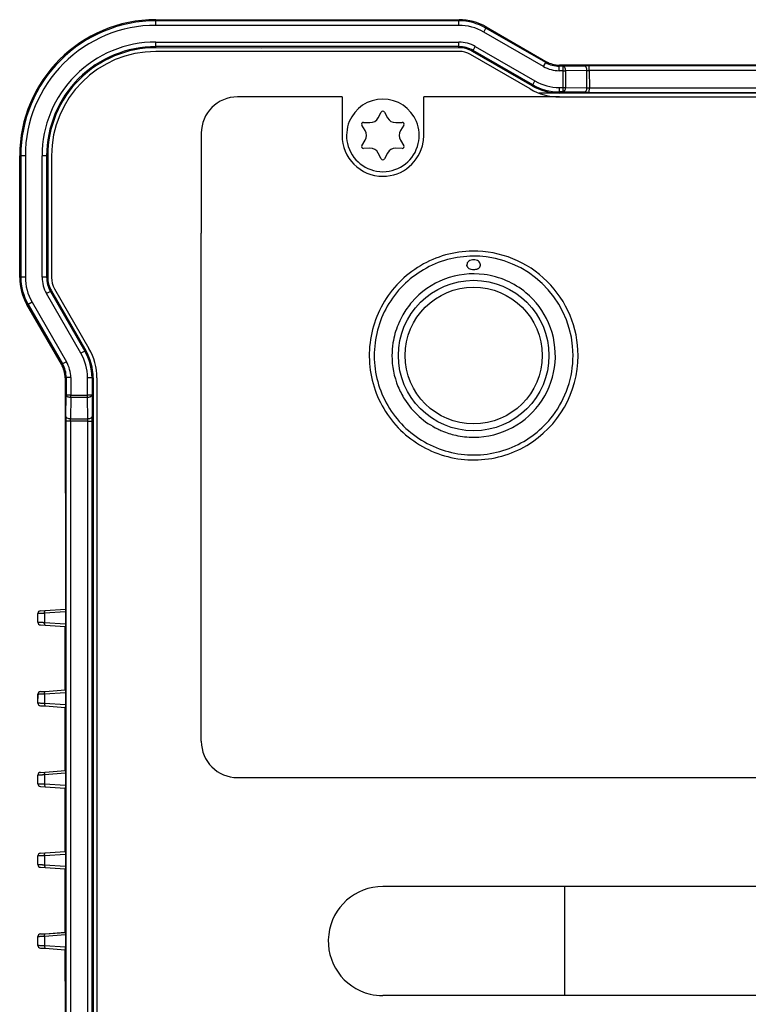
# Model space of a CAD drawing. Header units: millimetres. Extents: x -429 to -189, y 22 to 228.
# Tile 2 of 4: x -429 to -349, y 120 to 228. Entities that reach past the tile are written whole.
import ezdxf

# ---------------------------------------------------------------- set-up
doc = ezdxf.new("R2010")
doc.units = ezdxf.units.MM

# ---------------------------------------------------------------- blocks, each defined once
blk = doc.blocks.new('Zahnscheibe-DIN6797-J-19_0-A2__6', base_point=(-378.958578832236, 200.7167671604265))
at = {"color": 7, "linetype": 'Continuous'}
blk.add_spline([(-378.8280504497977, 200.8094944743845), (-378.9022617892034, 200.758215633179), (-378.958578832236, 200.7167671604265)], degree=3, dxfattribs=at)
blk = doc.blocks.new('Blechschraube_ISO14585-ST4_2x16_6__7', base_point=(-393.2453241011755, 211.4660377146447))
at = {"color": 7, "linetype": 'Continuous'}
for radius, start, end in [(3.999999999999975, 22.35060116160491, 157.6493988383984), (4.000000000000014, 193.0704017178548, 270), (4, 270, 346.929598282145)]:
    blk.add_arc((-389.348952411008, 215.4660377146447), radius, start, end, dxfattribs=at)
blk = doc.blocks.new('P1634P320_0_YCP-AHN18ZB000X__Default___13', base_point=(-388.348952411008, 182.2160377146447))
at = {"color": 7, "linetype": 'Continuous'}
for centre, radius, start, end in [((-379.348952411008, 191.2160377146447), 9.000000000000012, 50.20549120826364, 82.49999820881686), ((-379.348952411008, 191.2160377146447), 8.999999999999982, 23.55646430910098, 50.20549120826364), ((-379.5252669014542, 191.3720652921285), 8.764580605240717, 139.2217010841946, 150.3070313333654), ((-379.5282122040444, 191.3678981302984), 8.764087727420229, 150.2738274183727, 157.0561981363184), ((-379.5688199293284, 191.2206997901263), 8.782128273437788, 157.2973715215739, 170.8681246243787), ((-379.5282122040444, 191.3678981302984), 8.764087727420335, 157.0561981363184, 158.2876391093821), ((-379.348952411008, 191.2160377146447), 9.000000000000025, 171.06096736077, 180), ((-379.348952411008, 191.2160377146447), 9, 180, 202.1902811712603), ((-379.5017769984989, 191.045401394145), 8.779825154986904, 211.9293457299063, 244.3743989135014), ((-379.348952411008, 191.2160377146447), 8.999999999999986, 243.9669945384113, 247.1807557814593), ((-379.348952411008, 191.2160377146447), 8.99999999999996, 247.1807557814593, 257.3369837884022), ((-379.348952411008, 191.2160377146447), 8.99999999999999, 257.3369837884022, 270.0000000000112)]:
    blk.add_arc(centre, radius, start, end, dxfattribs=at)
blk = doc.blocks.new('P1634A293_0__14', base_point=(-390.298952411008, 180.2660377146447))
at = {"color": 1, "linetype": 'Continuous'}
blk.add_circle((-379.348952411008, 191.2160377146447), 8.289999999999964, dxfattribs=at)
at = {"color": 7, "linetype": 'Continuous'}
blk.add_circle((-379.348952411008, 191.2160377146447), 7.539999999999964, dxfattribs=at)
for centre, radius, start, end in [((-379.348952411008, 191.2160377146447), 10.95000000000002, 82.75220935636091, 112.7522093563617), ((-379.348952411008, 191.2160377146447), 10.9500000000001, 0, 82.75220935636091), ((-379.348952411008, 191.2160377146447), 10.95000000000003, 112.7522093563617, 142.7522093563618), ((-379.6246613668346, 201.2196781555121), 0.476088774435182, 185.0844993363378, 201.8742566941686), ((-379.6237609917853, 201.2164052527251), 0.4757168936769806, 201.4680398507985, 237.0003868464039), ((-379.058489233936, 201.2077820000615), 0.4601467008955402, 300.0525556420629, 356.0996804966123), ((-379.3489532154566, 191.2160374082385), 9.00000040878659, 82.4999933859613, 139.2026374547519), ((-379.348952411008, 191.2160377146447), 9.000000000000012, 50.20549120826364, 82.49999820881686), ((-379.348952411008, 191.2160377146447), 10.94999999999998, 142.7522093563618, 172.752209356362), ((-379.348952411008, 191.2160377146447), 8.999999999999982, 23.55646430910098, 50.20549120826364), ((-379.5252669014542, 191.3720652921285), 8.764580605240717, 139.2217010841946, 150.3070313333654), ((-379.5282122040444, 191.3678981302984), 8.764087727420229, 150.2738274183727, 157.0561981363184), ((-379.5688199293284, 191.2206997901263), 8.782128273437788, 157.2973715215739, 170.8681246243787), ((-379.5282122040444, 191.3678981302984), 8.764087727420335, 157.0561981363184, 158.2876391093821), ((-379.348952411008, 191.2160377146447), 9, 270.0000000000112, 23.55646430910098), ((-379.348952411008, 191.2160377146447), 10.95000000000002, 172.752209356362, 202.752209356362), ((-379.348952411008, 191.2160377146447), 9.000000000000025, 171.06096736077, 180), ((-379.348952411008, 191.2160377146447), 9, 180, 202.1902811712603), ((-379.348952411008, 191.2160377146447), 10.94999999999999, 322.7522093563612, 0), ((-379.348952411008, 191.2160377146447), 8.999999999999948, 202.1902811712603, 212.3367501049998), ((-379.348952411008, 191.2160377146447), 10.94999999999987, 202.752209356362, 232.7522093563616), ((-379.5017769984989, 191.045401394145), 8.779825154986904, 211.9293457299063, 244.3743989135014), ((-379.348952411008, 191.2160377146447), 10.95000000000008, 292.7522093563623, 322.7522093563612), ((-379.348952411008, 191.2160377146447), 10.94999999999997, 232.7522093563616, 262.7522093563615), ((-379.348952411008, 191.2160377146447), 8.999999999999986, 243.9669945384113, 247.1807557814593), ((-379.348952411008, 191.2160377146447), 8.99999999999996, 247.1807557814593, 257.3369837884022), ((-379.348952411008, 191.2160377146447), 8.99999999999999, 257.3369837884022, 270.0000000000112), ((-379.348952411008, 191.2160377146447), 10.95, 262.7522093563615, 292.7522093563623)]:
    blk.add_arc(centre, radius, start, end, dxfattribs=at)
for points in [[(-379.348952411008, 201.7567231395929), (-379.6359004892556, 201.7158067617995), (-379.8796072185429, 201.6011361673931), (-380.046192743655, 201.421646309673), (-380.0988767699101, 201.2263604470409)], [(-380.0988767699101, 201.2263604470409), (-380.0988767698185, 201.2202509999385), (-380.0988767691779, 201.177484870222)], [(-380.0664735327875, 201.0423013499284), (-380.0913765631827, 201.1074071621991), (-380.0988767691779, 201.177484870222)], [(-379.8828522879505, 200.8174337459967), (-379.9969956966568, 200.9159907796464), (-380.0664735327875, 201.0423013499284)], [(-379.348952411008, 200.6607076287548), (-379.6092497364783, 200.6922360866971), (-379.8371742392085, 200.7822735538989)], [(-378.5989823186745, 201.2259060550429), (-378.6558285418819, 201.4288475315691), (-378.818253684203, 201.6010573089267), (-379.0570954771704, 201.7148771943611), (-379.348952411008, 201.7567231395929)], [(-378.958578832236, 200.7167671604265), (-379.1458134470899, 200.6774231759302), (-379.348952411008, 200.6607076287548)], [(-378.8280504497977, 200.8094944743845), (-378.9022617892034, 200.758215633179), (-378.958578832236, 200.7167671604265)], [(-378.5994082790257, 201.1764824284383), (-378.5993550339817, 201.1826603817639), (-378.5989823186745, 201.2259060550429)]]:
    blk.add_spline(points, degree=3, dxfattribs=at)
blk = doc.blocks.new('DC-Geraetedose-YCP-BWA18ACX-04FS2-2-000X__15', base_point=(-390.298952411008, 180.2660377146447))
for name, p in [('P1634A293_0__14', (-390.298952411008, 180.2660377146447)), ('P1634P320_0_YCP-AHN18ZB000X__Default___13', (-388.348952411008, 182.2160377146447))]:
    blk.add_blockref(name, p)
blk = doc.blocks.new('Blechschraube_ISO14585-ST4_2x16_11__16', base_point=(-393.3488668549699, 211.4660377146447))
at = {"color": 7, "linetype": 'Continuous'}
for p, q in [((-389.8625363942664, 217.4061791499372), (-389.5250155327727, 218.0325115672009)), ((-389.1728909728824, 218.0325146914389), (-388.8353684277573, 217.4061791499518)), ((-391.2857613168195, 215.9914441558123), (-391.6594206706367, 216.5969120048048)), ((-391.4833610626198, 216.901862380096), (-390.772177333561, 216.8809977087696)), ((-387.9257274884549, 216.8809977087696), (-387.214547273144, 216.9018622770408)), ((-387.0384823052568, 216.5969149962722), (-387.4121435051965, 215.9914441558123)), ((-391.6594225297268, 214.3356104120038), (-391.2857613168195, 214.9410812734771)), ((-387.412143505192, 214.9410812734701), (-387.0384841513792, 214.3356134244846)), ((-390.772177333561, 214.0515277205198), (-391.4833575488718, 214.0306631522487)), ((-387.2145437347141, 214.0306630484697), (-387.9257274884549, 214.0515277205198)), ((-389.5250138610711, 212.900010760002), (-389.8625363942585, 213.5263462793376)), ((-388.8353684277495, 213.5263462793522), (-389.1728892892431, 212.9000138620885))]:
    blk.add_line(p, q, dxfattribs=at)
for centre, radius, start, end in [((-389.348952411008, 215.4662627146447), 3.999914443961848, 22.34762033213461, 157.6523796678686), ((-389.348952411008, 217.937633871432), 0.1999999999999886, 90, 151.6804585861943), ((-389.348952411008, 217.937633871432), 0.2000000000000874, 28.3205581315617, 90), ((-389.3489705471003, 215.466039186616), 3.999982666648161, 157.649319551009, 193.0704810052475), ((-390.7428520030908, 217.8805676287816), 0.9999999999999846, 268.319541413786, 331.6804585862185), ((-387.9550528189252, 217.8805676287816), 0.9999999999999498, 208.3195414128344, 271.6804585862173), ((-389.3489342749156, 215.4660391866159), 3.999982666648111, 346.9295189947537, 22.35068044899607), ((-391.4892226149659, 216.7019482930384), 0.1999999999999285, 88.32054846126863, 211.6804585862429), ((-392.1367515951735, 215.4662627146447), 0.9999999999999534, 328.319541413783, 31.68045858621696), ((-386.5611532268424, 215.4662627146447), 1.00000000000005, 148.3195414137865, 211.6804585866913), ((-387.20868220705, 216.7019482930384), 0.1999999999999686, 328.3205484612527, 91.68045858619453), ((-389.3488428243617, 215.4661756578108), 4.000137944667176, 193.0719713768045, 269.9984303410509), ((-391.4892226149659, 214.230577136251), 0.1999999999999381, 148.3205555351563, 271.6804585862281), ((-390.7428520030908, 213.0519578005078), 1.0000000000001, 28.31954141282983, 91.680458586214), ((-389.3490619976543, 215.4661756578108), 4.000137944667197, 270.00156965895, 346.9280286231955), ((-387.9550528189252, 213.0519578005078), 0.9999999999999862, 88.31954141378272, 151.6804585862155), ((-387.20868220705, 214.230577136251), 0.1999999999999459, 268.3205555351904, 31.68045858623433), ((-389.348952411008, 212.9948915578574), 0.2000000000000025, 208.3205509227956, 270), ((-389.348952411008, 212.9948915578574), 0.1999999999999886, 270, 331.6804585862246)]:
    blk.add_arc(centre, radius, start, end, dxfattribs=at)
blk = doc.blocks.new('Typenschild-PSU-Odin__18', base_point=(-389.348952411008, 210.9660377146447))
at = {"color": 7, "linetype": 'Continuous'}
for p, q in [((-369.8848507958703, 219.7160377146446), (-384.848952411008, 219.7160377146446)), ((-384.848952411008, 215.4660377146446), (-384.848952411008, 219.7160377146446)), ((-369.8848507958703, 219.7160377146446), (-369.348952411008, 219.7160377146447)), ((-369.348952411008, 219.7160377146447), (-249.348952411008, 219.7160377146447))]:
    blk.add_line(p, q, dxfattribs=at)
for radius, start, end in [(4.499999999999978, 350.3402611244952, 0), (4.499999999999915, 270, 350.3402611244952)]:
    blk.add_arc((-389.348952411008, 215.4660377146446), radius, start, end, dxfattribs=at)
blk = doc.blocks.new('Buegelgriff-GN-425-NI-12-160-GS__19', base_point=(-395.348952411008, 120.6961878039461))
at = {"color": 7, "linetype": 'Continuous'}
for p, q in [((-369.348952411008, 132.7160377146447), (-389.348952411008, 132.7160377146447)), ((-249.3489524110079, 132.7160377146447), (-369.348952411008, 132.7160377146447)), ((-369.348952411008, 120.7160377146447), (-389.348952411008, 120.7160377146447)), ((-249.3489524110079, 120.7160377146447), (-369.348952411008, 120.7160377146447))]:
    blk.add_line(p, q, dxfattribs=at)
at = {"color": 1, "linetype": 'Continuous'}
blk.add_line((-369.348952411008, 132.7160377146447), (-369.348952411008, 120.7160377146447), dxfattribs=at)
at = {"color": 7, "linetype": 'Continuous'}
for centre, radius, start, end in [((-389.350136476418, 126.7061128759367), 6.009924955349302, 89.98871168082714, 256.3931784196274), ((-389.4322738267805, 126.7253850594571), 6.009924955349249, 257.1975097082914, 270.7943723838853)]:
    blk.add_arc(centre, radius, start, end, dxfattribs=at)
blk = doc.blocks.new('Verbindungsteil_1__22', base_point=(-429.348952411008, 21.78397210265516))
at = {"color": 7, "linetype": 'Continuous'}
for p, q in [((-414.348952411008, 228.2160377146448), (-380.9564027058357, 228.2160377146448)), ((-377.9568596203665, 227.412312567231), (-371.3847447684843, 223.6179002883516)), ((-248.8129315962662, 223.2160377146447), (-369.8849732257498, 223.2160377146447)), ((-429.348952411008, 199.8234880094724), (-429.348952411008, 213.2160377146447)), ((-424.750814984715, 190.2518300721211), (-428.5452272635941, 196.8239449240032)), ((-424.348952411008, 188.7520585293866), (-424.319777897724, 163.2678913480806)), ((-427.348952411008, 161.83589944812), (-427.348952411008, 162.7961759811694)), ((-427.0696838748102, 163.0954161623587), (-426.5451841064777, 163.1157032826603)), ((-426.5451841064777, 163.1157032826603), (-424.319777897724, 163.2678913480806)), ((-427.0696838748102, 161.5366592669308), (-426.5451841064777, 161.5163721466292)), ((-426.5451841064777, 161.5163721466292), (-424.348952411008, 161.3485814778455)), ((-424.348952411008, 154.383493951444), (-424.348952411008, 161.3485814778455)), ((-427.0696838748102, 154.1954161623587), (-426.5451841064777, 154.2157032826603)), ((-426.5451841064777, 154.2157032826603), (-424.348952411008, 154.383493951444)), ((-427.3489524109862, 152.9359030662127), (-427.348952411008, 153.8961723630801)), ((-427.0696838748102, 152.6366592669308), (-426.5451841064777, 152.6163721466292)), ((-426.5451841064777, 152.6163721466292), (-424.348952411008, 152.4485814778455)), ((-424.348952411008, 145.483493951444), (-424.348952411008, 152.4485814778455)), ((-426.5451841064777, 145.3157032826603), (-424.348952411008, 145.483493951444)), ((-427.3489524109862, 144.0359030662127), (-427.348952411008, 144.9961723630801)), ((-427.0696838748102, 145.2954161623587), (-426.5451841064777, 145.3157032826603)), ((-427.0696838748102, 143.7366592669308), (-426.5451841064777, 143.7163721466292)), ((-426.5451841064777, 143.7163721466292), (-424.348952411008, 143.5485814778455)), ((-424.348952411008, 136.583493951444), (-424.348952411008, 143.5485814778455)), ((-427.3489524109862, 135.1359030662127), (-427.348952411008, 136.0961723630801)), ((-427.0696838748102, 136.3954161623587), (-426.5451841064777, 136.4157032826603)), ((-426.5451841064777, 136.4157032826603), (-424.348952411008, 136.583493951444)), ((-427.0696838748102, 134.8366592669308), (-426.5451841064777, 134.8163721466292)), ((-426.5451841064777, 134.8163721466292), (-424.348952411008, 134.6485814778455)), ((-424.348952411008, 127.683493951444), (-424.348952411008, 134.6485814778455)), ((-427.3489524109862, 126.2359030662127), (-427.348952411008, 127.1961723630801)), ((-427.0696838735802, 127.4954161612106), (-426.5451841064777, 127.5157032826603)), ((-426.5451841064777, 127.5157032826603), (-424.348952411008, 127.683493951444)), ((-427.0696838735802, 125.9366592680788), (-426.5451841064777, 125.9163721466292)), ((-426.5451841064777, 125.9163721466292), (-424.348952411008, 125.7485814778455)), ((-424.319777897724, 118.7678913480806), (-424.348952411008, 125.7485814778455))]:
    blk.add_line(p, q, dxfattribs=at)
at = {"color": 1, "linetype": 'Continuous'}
for p, q in [((-414.3489524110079, 228.0937760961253), (-414.348952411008, 228.2160377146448)), ((-414.3489524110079, 227.5937760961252), (-414.3489524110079, 228.0937760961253)), ((-380.9564027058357, 228.2160377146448), (-380.9891830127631, 228.0936999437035)), ((-377.989639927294, 227.2899747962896), (-377.9568596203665, 227.412312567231)), ((-371.3847447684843, 223.6179002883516), (-371.3712471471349, 223.5535220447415)), ((-369.8714756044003, 223.1630894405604), (-369.8849732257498, 223.2160377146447)), ((-366.6026525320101, 220.7137057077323), (-346.1669718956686, 220.6964943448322)), ((-429.2266907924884, 213.2160377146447), (-429.348952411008, 213.2160377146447)), ((-428.7266907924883, 213.2160377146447), (-429.2266907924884, 213.2160377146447)), ((-429.2266146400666, 199.8562683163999), (-429.348952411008, 199.8234880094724)), ((-428.5452272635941, 196.8239449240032), (-428.4228894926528, 196.8567252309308))]:
    blk.add_line(p, q, dxfattribs=at)
at = {"color": 7, "linetype": 'Continuous'}
for centre, radius, start, end in [((-414.348952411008, 213.2160377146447), 15.00000000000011, 90, 180), ((-380.9564027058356, 222.2169515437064), 5.999086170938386, 60.00000000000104, 90.0000000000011), ((-369.88497322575, 226.2155808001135), 2.999543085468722, 240.0000000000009, 270.0000000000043), ((-423.3498662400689, 199.8234880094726), 5.999086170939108, 180.0000000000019, 209.9999999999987), ((-427.3484954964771, 188.7520585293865), 2.999543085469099, 2.171589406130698e-12, 30.00000000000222), ((-427.0489846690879, 162.7961634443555), 0.299967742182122, 93.95682663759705, 179.997605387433), ((-427.0489846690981, 161.8359119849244), 0.2999677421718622, 180.0023946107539, 266.043173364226), ((-427.048984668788, 153.8961634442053), 0.2999677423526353, 93.9568266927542, 179.998296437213), ((-427.0489846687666, 152.9359119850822), 0.2999677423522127, 180.0017035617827, 266.0431733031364), ((-427.0489846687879, 144.9961634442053), 0.2999677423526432, 93.95682669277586, 179.998296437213), ((-427.0489846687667, 144.0359119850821), 0.299967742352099, 180.0017035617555, 266.0431733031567), ((-427.048984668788, 136.0961634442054), 0.2999677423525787, 93.95682669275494, 179.9982964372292), ((-427.0489846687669, 135.1359119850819), 0.2999677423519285, 180.0017035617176, 266.0431733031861), ((-427.0489846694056, 127.1961634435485), 0.2999677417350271, 93.9568263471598, 179.9982963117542), ((-427.0489846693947, 126.2359119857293), 0.2999677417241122, 180.0017036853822, 266.0431736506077)]:
    blk.add_arc(centre, radius, start, end, dxfattribs=at)
at = {"color": 1, "linetype": 'Continuous'}
blk.add_arc((-366.6026525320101, 223.7137057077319), 2.999999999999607, 264.9436127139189, 270, dxfattribs=at)
blk = doc.blocks.new('Verbindungsteil_2__23', base_point=(-429.348952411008, 21.78397210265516))
at = {"color": 7, "linetype": 'Continuous'}
for p, q in [((-414.348952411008, 228.2160377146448), (-380.9564027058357, 228.2160377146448)), ((-377.9568596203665, 227.412312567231), (-371.3847447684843, 223.6179002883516)), ((-402.7436987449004, 225.0928107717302), (-414.3489524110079, 225.1287623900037)), ((-380.9800329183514, 225.1287623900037), (-402.7436987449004, 225.0928107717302)), ((-372.9082361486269, 220.932609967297), (-379.4800329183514, 224.726838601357)), ((-248.8129315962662, 223.2160377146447), (-369.8849732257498, 223.2160377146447)), ((-369.9082361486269, 220.1287623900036), (-372.1641224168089, 220.1287623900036)), ((-248.7896686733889, 220.1287623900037), (-369.9082361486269, 220.1287623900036)), ((-429.348952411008, 199.8234880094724), (-429.348952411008, 213.2160377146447)), ((-426.2616770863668, 213.2160377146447), (-426.2616770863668, 199.8471182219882)), ((-425.8597532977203, 198.3471182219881), (-422.0655246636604, 191.7753214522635)), ((-424.750814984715, 190.2518300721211), (-428.5452272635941, 196.8239449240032)), ((-424.348952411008, 188.7520585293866), (-424.319777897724, 163.2678913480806)), ((-421.2616770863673, 188.7753214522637), (-421.2616770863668, 64.65675397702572)), ((-409.3603629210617, 169.7043987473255), (-409.3603629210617, 171.2046272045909)), ((-427.3445666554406, 161.8399924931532), (-427.348952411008, 162.7961759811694)), ((-427.0696838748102, 163.0954161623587), (-426.5451841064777, 163.1157032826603)), ((-426.5451841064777, 163.1157032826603), (-424.319777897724, 163.2678913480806)), ((-424.3173181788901, 162.9636469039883), (-424.3173181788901, 161.6684285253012)), ((-427.0696838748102, 161.5366592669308), (-426.5465780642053, 161.5165110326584)), ((-426.5465780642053, 161.5165110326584), (-424.348952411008, 161.3485814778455)), ((-424.348952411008, 154.383493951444), (-424.348952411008, 161.3485814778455)), ((-427.0696838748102, 154.1954161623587), (-426.5451841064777, 154.2157032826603)), ((-426.5451841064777, 154.2157032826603), (-424.348952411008, 154.383493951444)), ((-424.3173181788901, 154.0636469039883), (-424.3173181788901, 152.7684285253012)), ((-427.3489524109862, 152.9359030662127), (-427.3256851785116, 153.8904833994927)), ((-427.0696838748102, 152.6366592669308), (-426.5451841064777, 152.6163721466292)), ((-426.5451841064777, 152.6163721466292), (-424.348952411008, 152.4485814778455)), ((-424.348952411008, 145.483493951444), (-424.348952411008, 152.4485814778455)), ((-426.5465780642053, 145.3155643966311), (-424.348952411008, 145.483493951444)), ((-427.3489524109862, 144.0359030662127), (-427.348952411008, 144.9961723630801)), ((-427.0696838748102, 145.2954161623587), (-426.5465780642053, 145.3155643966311)), ((-424.3173181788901, 145.1984121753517), (-424.3173181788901, 143.8684285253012)), ((-427.0696838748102, 143.7366592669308), (-426.5451841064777, 143.7163721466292)), ((-426.5451841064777, 143.7163721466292), (-424.348952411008, 143.5485814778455)), ((-424.3225758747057, 136.5588778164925), (-424.348952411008, 143.5485814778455)), ((-427.3489524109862, 135.1359030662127), (-427.348952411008, 136.0961723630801)), ((-427.0696838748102, 136.3954161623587), (-426.5465780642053, 136.415564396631)), ((-426.5465780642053, 136.415564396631), (-424.3225758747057, 136.5588778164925)), ((-424.3173181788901, 136.2636469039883), (-424.3173181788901, 134.9684285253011)), ((-427.0696838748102, 134.8366592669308), (-426.5451841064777, 134.8163721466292)), ((-426.5451841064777, 134.8163721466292), (-424.348952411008, 134.6485814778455)), ((-424.3225758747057, 127.6588778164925), (-424.348952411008, 134.6485814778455)), ((-427.3445666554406, 126.2399924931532), (-427.348952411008, 127.1961723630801)), ((-427.0696838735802, 127.4954161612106), (-426.5451841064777, 127.5157032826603)), ((-426.5451841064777, 127.5157032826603), (-424.3225758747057, 127.6588778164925)), ((-424.3173181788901, 127.398412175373), (-424.3173181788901, 126.0684285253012)), ((-427.0696838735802, 125.9366592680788), (-426.5465780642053, 125.9165110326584)), ((-426.5465780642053, 125.9165110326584), (-424.348952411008, 125.7485814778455)), ((-424.319777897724, 118.7678913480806), (-424.348952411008, 125.7485814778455))]:
    blk.add_line(p, q, dxfattribs=at)
at = {"color": 1, "linetype": 'Continuous'}
for p, q in [((-414.3489524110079, 228.0937760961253), (-414.348952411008, 228.2160377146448)), ((-380.9891830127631, 228.0936999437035), (-414.3489524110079, 228.0937760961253)), ((-414.3489524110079, 227.5937760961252), (-414.3489524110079, 228.0937760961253)), ((-380.9564027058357, 228.2160377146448), (-380.9891830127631, 228.0936999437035)), ((-380.9891830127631, 227.5937760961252), (-380.9891830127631, 228.0936999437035)), ((-380.9891830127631, 227.5937760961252), (-414.3489524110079, 227.5937760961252)), ((-378.239601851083, 226.8570280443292), (-377.989639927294, 227.2899747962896)), ((-371.667486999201, 223.06261576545), (-378.239601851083, 226.8570280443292)), ((-377.989639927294, 227.2899747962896), (-377.9568596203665, 227.412312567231)), ((-371.4175250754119, 223.4955625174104), (-377.989639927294, 227.2899747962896)), ((-414.3489524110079, 225.2510240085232), (-414.3489524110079, 225.7510240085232)), ((-414.3489524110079, 225.7510240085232), (-380.9800329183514, 225.7510240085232)), ((-380.9800329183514, 225.2510240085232), (-380.9800329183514, 225.7510240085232)), ((-414.3489524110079, 225.1287623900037), (-414.3489524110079, 225.2510240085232)), ((-380.9800329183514, 225.2510240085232), (-414.3489524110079, 225.2510240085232)), ((-380.9800329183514, 225.1287623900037), (-380.9800329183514, 225.2510240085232)), ((-379.4189021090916, 224.8327202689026), (-379.4800329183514, 224.726838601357)), ((-379.4189021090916, 224.8327202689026), (-379.1689021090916, 225.2657329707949)), ((-372.8471053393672, 221.0384916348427), (-379.4189021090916, 224.8327202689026)), ((-379.1689021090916, 225.2657329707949), (-372.5971053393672, 221.4715043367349)), ((-371.667486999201, 223.06261576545), (-371.4175250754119, 223.4955625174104)), ((-371.4175250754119, 223.4955625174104), (-371.3712471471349, 223.5535220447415)), ((-371.3847447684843, 223.6179002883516), (-371.3712471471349, 223.5535220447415)), ((-369.8714756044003, 223.1630894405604), (-369.9177535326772, 223.0936999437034)), ((-369.4829270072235, 223.0937760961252), (-369.9177535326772, 223.0936999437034)), ((-369.9177535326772, 222.5937760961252), (-369.9177535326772, 223.0936999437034)), ((-369.4829270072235, 222.5937760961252), (-369.9177535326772, 222.5937760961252)), ((-369.8714756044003, 223.1630894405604), (-369.8849732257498, 223.2160377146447)), ((-369.4829270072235, 223.0937760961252), (-367.116901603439, 223.1175440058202)), ((-369.4829270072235, 222.5937760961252), (-369.4829270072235, 223.0937760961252)), ((-369.4829270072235, 222.5937760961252), (-369.2329270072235, 222.5937760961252)), ((-369.4829270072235, 220.7510240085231), (-369.4829270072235, 222.5937760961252)), ((-366.866901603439, 222.617620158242), (-369.2329270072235, 222.5937760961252)), ((-369.2329270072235, 222.5937760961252), (-369.2329270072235, 220.7510240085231)), ((-366.86706082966, 220.7253803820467), (-366.866901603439, 222.617620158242)), ((-252.0810032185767, 223.1199586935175), (-366.616901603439, 223.1199586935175)), ((-366.616901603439, 222.6199586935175), (-366.616901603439, 223.1199586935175)), ((-252.0810032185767, 222.6199586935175), (-366.616901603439, 222.6199586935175)), ((-366.616901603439, 222.6199586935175), (-366.6026525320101, 220.7137057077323)), ((-372.8471053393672, 221.0384916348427), (-372.5971053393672, 221.4715043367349)), ((-372.9082361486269, 220.932609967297), (-372.8471053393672, 221.0384916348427)), ((-369.9082361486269, 220.2510240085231), (-369.9082361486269, 220.7510240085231)), ((-369.9082361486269, 220.7510240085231), (-369.4829270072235, 220.7510240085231)), ((-369.4829270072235, 220.2511001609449), (-369.9082361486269, 220.2510240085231)), ((-369.9082361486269, 220.2510240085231), (-369.9082361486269, 220.1287623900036)), ((-369.4829270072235, 220.7510240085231), (-369.2329270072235, 220.7510240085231)), ((-369.4829270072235, 220.2511001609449), (-369.4829270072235, 220.7510240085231)), ((-367.116901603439, 220.2272560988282), (-369.4829270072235, 220.2511001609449)), ((-369.2329270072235, 220.7510240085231), (-366.86706082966, 220.7253803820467)), ((-366.6169016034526, 220.2249175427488), (-366.6026525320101, 220.7137057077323)), ((-366.6169016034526, 220.2249175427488), (-345.8134185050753, 220.196570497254)), ((-366.6026525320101, 220.7137057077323), (-346.1669718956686, 220.6964943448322)), ((-429.2266907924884, 213.2160377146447), (-429.348952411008, 213.2160377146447)), ((-429.2266907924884, 213.2160377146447), (-429.2266146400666, 199.8562683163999)), ((-428.7266907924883, 213.2160377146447), (-429.2266907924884, 213.2160377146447)), ((-428.7266907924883, 213.2160377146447), (-428.7266907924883, 199.8562683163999)), ((-426.8839387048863, 199.8471182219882), (-426.8839387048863, 213.2160377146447)), ((-426.3839387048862, 213.2160377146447), (-426.8839387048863, 213.2160377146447)), ((-426.3839387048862, 213.2160377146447), (-426.3839387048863, 199.8471182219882)), ((-426.2616770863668, 213.2160377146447), (-426.3839387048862, 213.2160377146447)), ((-429.2266146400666, 199.8562683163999), (-429.348952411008, 199.8234880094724)), ((-428.7266907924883, 199.8562683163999), (-429.2266146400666, 199.8562683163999)), ((-426.3839387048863, 199.8471182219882), (-426.8839387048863, 199.8471182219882)), ((-426.3839387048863, 199.8471182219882), (-426.2616770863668, 199.8471182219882)), ((-425.9656349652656, 198.2859874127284), (-426.3986476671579, 198.0359874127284)), ((-422.6044190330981, 191.464190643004), (-426.3986476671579, 198.0359874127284)), ((-425.8597532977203, 198.3471182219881), (-425.9656349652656, 198.2859874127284)), ((-425.9656349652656, 198.2859874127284), (-422.1714063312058, 191.714190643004)), ((-428.5452272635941, 196.8239449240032), (-428.4228894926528, 196.8567252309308)), ((-427.9899427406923, 197.1066871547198), (-428.4228894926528, 196.8567252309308)), ((-428.4228894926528, 196.8567252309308), (-424.6284772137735, 190.2846103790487)), ((-427.9899427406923, 197.1066871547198), (-424.1955304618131, 190.5345723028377)), ((-422.1714063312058, 191.714190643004), (-422.6044190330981, 191.464190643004)), ((-422.1714063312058, 191.714190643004), (-422.0655246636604, 191.7753214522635)), ((-424.750814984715, 190.2518300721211), (-424.6284772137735, 190.2846103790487)), ((-424.1955304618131, 190.5345723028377), (-424.6284772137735, 190.2846103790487)), ((-424.2266146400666, 188.7848388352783), (-424.348952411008, 188.7520585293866)), ((-424.2266146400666, 188.7848388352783), (-424.2266907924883, 186.8500123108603)), ((-423.7266907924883, 188.7848388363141), (-424.2266146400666, 188.7848388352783)), ((-423.7266907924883, 188.7848388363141), (-423.7266907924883, 186.8500123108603)), ((-421.3839387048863, 188.7753214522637), (-421.8839387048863, 188.7753214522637)), ((-421.8839387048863, 186.8500123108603), (-421.8839387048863, 188.7753214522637)), ((-421.2616770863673, 188.7753214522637), (-421.3839387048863, 188.7753214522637)), ((-421.3839387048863, 188.7753214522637), (-421.3839387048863, 186.8500123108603)), ((-424.2504587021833, 184.4839869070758), (-424.2266907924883, 186.8500123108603)), ((-423.7266907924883, 186.8500123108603), (-424.2266907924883, 186.8500123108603)), ((-423.7266907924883, 186.6000123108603), (-423.7505348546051, 184.2339869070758)), ((-423.7266907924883, 186.6000123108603), (-423.7266907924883, 186.8500123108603)), ((-423.7266907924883, 186.8500123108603), (-421.8839387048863, 186.8500123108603)), ((-421.8839387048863, 186.6000123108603), (-423.7266907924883, 186.6000123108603)), ((-421.8839387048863, 186.6000123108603), (-421.8839387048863, 186.8500123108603)), ((-421.3839387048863, 186.8500123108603), (-421.8839387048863, 186.8500123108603)), ((-421.8600946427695, 184.2339869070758), (-421.8839387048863, 186.6000123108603)), ((-421.3839387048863, 186.8500123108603), (-421.3601707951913, 184.4839869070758)), ((-424.2527972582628, 183.9839869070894), (-424.2528733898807, 69.44808852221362)), ((-423.7528733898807, 183.9839869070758), (-424.2527972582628, 183.9839869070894)), ((-421.8577561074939, 183.9839869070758), (-423.7528733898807, 183.9839869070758)), ((-423.7528733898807, 183.9839869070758), (-423.7528733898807, 69.44808852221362)), ((-423.7505348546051, 184.2339869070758), (-421.8600946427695, 184.2339869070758)), ((-421.8577561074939, 183.9839869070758), (-421.3578322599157, 183.9839869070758)), ((-421.8577561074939, 69.44808852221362), (-421.8577561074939, 183.9839869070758)), ((-421.3577561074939, 69.44808852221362), (-421.3578322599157, 183.9839869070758)), ((-424.3173181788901, 162.9636469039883), (-426.6035380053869, 162.8163242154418)), ((-426.6035380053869, 162.8163242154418), (-426.6035380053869, 161.8157512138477)), ((-426.6035380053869, 161.8157512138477), (-424.3173181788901, 161.6684285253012)), ((-424.3173181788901, 154.0636469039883), (-426.6035380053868, 153.9163242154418)), ((-426.6035380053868, 153.9163242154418), (-426.6035380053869, 152.9157512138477)), ((-426.6035380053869, 152.9157512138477), (-424.3173181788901, 152.7684285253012)), ((-424.3173181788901, 145.1984121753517), (-426.6035380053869, 145.0163242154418)), ((-426.6035380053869, 145.0163242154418), (-426.6035380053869, 144.0157512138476)), ((-426.6035380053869, 144.0157512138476), (-424.3173181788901, 143.8684285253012)), ((-424.3173181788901, 136.2636469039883), (-426.6035380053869, 136.1163242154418)), ((-426.6035380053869, 136.1163242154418), (-426.6035380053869, 135.1157512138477)), ((-426.6035380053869, 135.1157512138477), (-424.3173181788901, 134.9684285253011)), ((-424.3173181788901, 127.398412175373), (-426.6035380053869, 127.2163242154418)), ((-426.6035380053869, 127.2163242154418), (-426.6035380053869, 126.2157512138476)), ((-426.6035380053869, 126.2157512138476), (-424.3173181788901, 126.0684285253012))]:
    blk.add_line(p, q, dxfattribs=at)
at = {"color": 7, "linetype": 'Continuous'}
for centre, radius, start, end in [((-414.348952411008, 213.2160377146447), 15.00000000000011, 90, 180), ((-414.348952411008, 213.2160377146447), 14.87773838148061, 89.99999999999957, 180), ((-380.9564027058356, 222.2169515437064), 5.999086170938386, 60.00000000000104, 90.0000000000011), ((-414.348952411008, 213.2160377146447), 12.03498629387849, 89.99999999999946, 180), ((-414.348952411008, 213.2160377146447), 11.91272467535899, 89.99999999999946, 180), ((-380.9800329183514, 222.1287623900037), 3.122261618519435, 59.99999999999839, 90), ((-380.9800329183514, 222.1287623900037), 3, 60.00000000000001, 90), ((-369.88497322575, 226.2155808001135), 2.999543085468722, 240.0000000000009, 270.0000000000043), ((-369.9177580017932, 226.0932263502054), 5.964471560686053, 239.908531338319, 270.0914686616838), ((-369.9177580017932, 226.0932263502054), 5.84221010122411, 239.9066171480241, 270.0933828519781), ((-423.3498662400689, 199.8234880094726), 5.999086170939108, 180.0000000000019, 209.9999999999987), ((-423.2616770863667, 199.8471182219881), 3.122261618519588, 179.9999999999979, 210.0000000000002), ((-423.2616770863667, 199.8471182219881), 3.000000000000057, 179.9999999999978, 209.9999999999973), ((-427.2261410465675, 188.7848433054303), 5.842210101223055, 359.906617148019, 30.09338285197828), ((-427.2261410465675, 188.7848433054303), 5.96447156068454, 359.9085313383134, 30.09146866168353), ((-427.3484954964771, 188.7520585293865), 2.999543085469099, 2.171589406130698e-12, 30.00000000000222), ((-427.0489846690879, 162.7961634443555), 0.299967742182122, 93.95682663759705, 179.997605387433), ((-427.0555673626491, 161.8256687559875), 0.2893540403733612, 177.1625582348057, 267.2036410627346), ((-427.0469548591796, 153.9164071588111), 0.2799332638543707, 94.65722363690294, 185.3135995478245), ((-427.0489846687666, 152.9359119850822), 0.2999677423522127, 180.0017035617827, 266.0431733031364), ((-427.0489846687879, 144.9961634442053), 0.2999677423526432, 93.95682669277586, 179.998296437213), ((-427.0489846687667, 144.0359119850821), 0.299967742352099, 180.0017035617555, 266.0431733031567), ((-427.048984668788, 136.0961634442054), 0.2999677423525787, 93.95682669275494, 179.9982964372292), ((-427.0489846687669, 135.1359119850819), 0.2999677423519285, 180.0017035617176, 266.0431733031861), ((-427.0575373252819, 127.204145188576), 0.291524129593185, 92.38795833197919, 181.5671643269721), ((-427.0555673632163, 126.2256687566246), 0.2893540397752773, 177.1625583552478, 267.2036414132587)]:
    blk.add_arc(centre, radius, start, end, dxfattribs=at)
at = {"color": 1, "linetype": 'Continuous'}
for centre, radius, start, end in [((-380.9800329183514, 222.1287623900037), 5.964944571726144, 59.91210949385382, 90.08789050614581), ((-414.348952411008, 213.2160377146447), 14.3777383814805, 89.99999999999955, 180), ((-380.9800329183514, 222.1287623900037), 5.465021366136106, 59.90406953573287, 90.09593046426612), ((-414.348952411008, 213.2160377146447), 12.53498629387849, 89.99999999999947, 180), ((-380.9800329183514, 222.1287623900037), 3.622261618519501, 59.99999999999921, 90), ((-369.9177580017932, 226.0932263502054), 2.999526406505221, 239.9999146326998, 270.0000853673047), ((-369.9177580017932, 226.0932263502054), 3.499450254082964, 239.9999268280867, 270.0000731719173), ((-369.9177580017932, 226.0932263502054), 5.342210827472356, 239.8978770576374, 270.1021229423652), ((-366.6026525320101, 223.7137057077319), 2.999999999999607, 264.9436127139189, 270), ((-423.2616770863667, 199.8471182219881), 5.964944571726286, 179.9121094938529, 210.0878905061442), ((-423.2616770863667, 199.8471182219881), 5.465021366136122, 179.9040695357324, 210.095930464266), ((-423.2616770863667, 199.8471182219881), 3.622261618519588, 179.9999999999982, 209.9999999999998), ((-427.2261410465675, 188.7848433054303), 5.342210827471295, 359.8978770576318, 30.10212294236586), ((-427.2261410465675, 188.7848433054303), 2.999526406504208, 359.9999146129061, 30.00008536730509), ((-427.2261410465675, 188.7848433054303), 3.499450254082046, 359.9999268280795, 30.00007317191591)]:
    blk.add_arc(centre, radius, start, end, dxfattribs=at)
for points in [[(-369.2329270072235, 222.5937760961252), (-369.3075037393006, 222.9445787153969), (-369.4829270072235, 223.0937760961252)], [(-366.616901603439, 223.1199586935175), (-366.7474285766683, 223.1197427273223), (-366.8757230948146, 223.1192877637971), (-367.0071756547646, 223.1165006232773), (-367.116901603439, 223.1175440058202)], [(-366.866901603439, 222.617620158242), (-366.9414783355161, 222.9684132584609), (-367.116901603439, 223.1175440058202)], [(-366.866901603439, 222.617620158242), (-366.8477927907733, 222.617977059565), (-366.8286839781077, 222.6183339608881), (-366.7881176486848, 222.6189011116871), (-366.7463111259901, 222.619363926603), (-366.7249294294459, 222.6195377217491), (-366.7035477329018, 222.6197115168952), (-366.6439779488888, 222.61990945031), (-366.616901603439, 222.6199586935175)], [(-369.4829270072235, 220.2511001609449), (-369.3075037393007, 220.4002309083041), (-369.2329270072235, 220.7510240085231)], [(-367.116901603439, 220.2272560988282), (-366.9414982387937, 220.3761619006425), (-366.86706082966, 220.7253803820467)], [(-367.116901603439, 220.2272560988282), (-367.0071757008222, 220.2282994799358), (-366.8757230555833, 220.2255123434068), (-366.7624553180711, 220.2251034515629), (-366.6169016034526, 220.2249175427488)], [(-423.7266907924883, 186.6000123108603), (-424.0774934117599, 186.6745890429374), (-424.2266907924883, 186.8500123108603)], [(-421.3839387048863, 186.8500123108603), (-421.5331360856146, 186.6745890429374), (-421.8839387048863, 186.6000123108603)], [(-424.2504587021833, 184.4839869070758), (-424.2513649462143, 184.3806970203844), (-424.2522024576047, 184.2428083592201), (-424.252647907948, 184.1145138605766), (-424.2527972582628, 183.9839869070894)], [(-423.7505348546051, 184.2339869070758), (-424.1033484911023, 184.3079632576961), (-424.2504587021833, 184.4839869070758)], [(-421.3601707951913, 184.4839869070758), (-421.5072810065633, 184.307963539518), (-421.8600946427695, 184.2339869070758)], [(-421.3578322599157, 183.9839869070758), (-421.3579491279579, 184.0995113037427), (-421.3584270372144, 184.2428083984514), (-421.3592645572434, 184.3806975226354), (-421.3601707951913, 184.4839869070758)], [(-423.7528733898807, 183.9839869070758), (-423.7528489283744, 184.0056476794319), (-423.7528244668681, 184.0273084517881), (-423.752607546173, 184.070562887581), (-423.7522786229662, 184.1133964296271), (-423.7520559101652, 184.1344030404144), (-423.751833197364, 184.1554096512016), (-423.7509648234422, 184.2098331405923), (-423.7505348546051, 184.2339869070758)], [(-421.8577561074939, 183.9839869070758), (-421.8577805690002, 184.0056476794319), (-421.8578050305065, 184.0273084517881), (-421.8580219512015, 184.0705628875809), (-421.8583508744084, 184.1133964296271), (-421.8585735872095, 184.1344030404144), (-421.8587963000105, 184.1554096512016), (-421.8596646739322, 184.2098331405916), (-421.8600946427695, 184.2339869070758)], [(-426.6035380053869, 162.8163242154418), (-426.7486742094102, 162.8099284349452), (-426.8894313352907, 162.8040491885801), (-427.0138129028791, 162.7985814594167), (-427.1327297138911, 162.7950069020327), (-427.2196464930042, 162.7923550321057), (-427.2549846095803, 162.7913904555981), (-427.3372064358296, 162.795577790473), (-427.348952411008, 162.7961759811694)], [(-426.6035380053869, 162.8163242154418), (-426.6022374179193, 162.9643212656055), (-426.5815071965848, 163.071365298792), (-426.5451841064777, 163.1157032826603)], [(-427.3445666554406, 161.8399924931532), (-427.337771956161, 161.8401355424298), (-427.2902090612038, 161.841136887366), (-427.2372587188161, 161.8399463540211), (-427.132729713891, 161.8370685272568), (-427.0194897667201, 161.8330860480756), (-426.8894313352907, 161.8280262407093), (-426.7486742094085, 161.8221469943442), (-426.6035380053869, 161.8157512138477)], [(-426.5465780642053, 161.5165110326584), (-426.5819202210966, 161.5607512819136), (-426.6022890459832, 161.667759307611), (-426.6035380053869, 161.8157512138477)], [(-426.6035380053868, 153.9163242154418), (-426.6022374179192, 154.0643212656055), (-426.5815071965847, 154.171365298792), (-426.5451841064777, 154.2157032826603)], [(-426.6035380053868, 153.9163242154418), (-426.7486742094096, 153.9099284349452), (-426.8894313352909, 153.9040491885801), (-427.0194897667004, 153.8989893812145), (-427.1327297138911, 153.8950069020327), (-427.2196464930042, 153.8923550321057), (-427.2549846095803, 153.8913904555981), (-427.3168476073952, 153.8905967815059), (-427.3256851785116, 153.8904833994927)], [(-427.3489524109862, 152.9359030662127), (-427.3416094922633, 152.9365572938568), (-427.2902090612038, 152.941136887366), (-427.237258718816, 152.9399463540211), (-427.132729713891, 152.9370685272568), (-427.0138129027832, 152.9334939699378), (-426.8894313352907, 152.9280262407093), (-426.7486742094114, 152.9221469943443), (-426.6035380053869, 152.9157512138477)], [(-426.6035380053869, 152.9157512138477), (-426.6022374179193, 152.767754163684), (-426.5815071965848, 152.6607101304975), (-426.5451841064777, 152.6163721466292)], [(-426.6035380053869, 145.0163242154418), (-426.7486742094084, 145.0099284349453), (-426.8894313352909, 145.0040491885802), (-427.0138129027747, 144.9985814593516), (-427.1327297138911, 144.9950069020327), (-427.2196464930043, 144.9923550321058), (-427.2549846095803, 144.9913904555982), (-427.3372064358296, 144.9955746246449), (-427.348952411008, 144.9961723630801)], [(-426.6035380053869, 145.0163242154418), (-426.6022890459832, 145.1643161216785), (-426.5819202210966, 145.2713241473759), (-426.5465780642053, 145.3155643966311)], [(-427.3489524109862, 144.0359030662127), (-427.3416094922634, 144.0365572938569), (-427.2902090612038, 144.041136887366), (-427.237258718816, 144.0399463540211), (-427.1327297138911, 144.0370685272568), (-427.0138129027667, 144.033493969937), (-426.8894313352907, 144.0280262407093), (-426.7486742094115, 144.0221469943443), (-426.6035380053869, 144.0157512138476)], [(-426.6035380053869, 144.0157512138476), (-426.6022374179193, 143.8677541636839), (-426.5815071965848, 143.7607101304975), (-426.5451841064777, 143.7163721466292)], [(-426.6035380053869, 136.1163242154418), (-426.7486742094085, 136.1099284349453), (-426.8894313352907, 136.1040491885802), (-427.0138129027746, 136.0985814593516), (-427.132729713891, 136.0950069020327), (-427.2196464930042, 136.0923550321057), (-427.2549846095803, 136.0913904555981), (-427.3372064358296, 136.0955746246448), (-427.348952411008, 136.0961723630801)], [(-426.6035380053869, 136.1163242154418), (-426.6022890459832, 136.2643161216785), (-426.5819202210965, 136.3713241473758), (-426.5465780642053, 136.415564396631)], [(-427.3489524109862, 135.1359030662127), (-427.3416094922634, 135.1365572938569), (-427.2902090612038, 135.141136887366), (-427.237258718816, 135.139946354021), (-427.132729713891, 135.1370685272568), (-427.0138129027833, 135.1334939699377), (-426.8894313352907, 135.1280262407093), (-426.7486742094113, 135.1221469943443), (-426.6035380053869, 135.1157512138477)], [(-426.6035380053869, 135.1157512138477), (-426.6022374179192, 134.967754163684), (-426.5815071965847, 134.8607101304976), (-426.5451841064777, 134.8163721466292)], [(-426.6035380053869, 127.2163242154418), (-426.7486742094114, 127.2099284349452), (-426.8894313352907, 127.2040491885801), (-427.0194897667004, 127.1989893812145), (-427.132729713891, 127.1950069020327), (-427.2196464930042, 127.1923550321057), (-427.2549846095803, 127.1913904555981), (-427.3372064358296, 127.1955746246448), (-427.348952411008, 127.1961723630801)], [(-426.6035380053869, 127.2163242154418), (-426.6022374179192, 127.3643212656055), (-426.5815071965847, 127.4713652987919), (-426.5451841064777, 127.5157032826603)], [(-427.3445666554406, 126.2399924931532), (-427.337771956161, 126.2401355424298), (-427.2902090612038, 126.2411368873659), (-427.237258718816, 126.239946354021), (-427.132729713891, 126.2370685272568), (-427.0194897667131, 126.2330860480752), (-426.8894313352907, 126.2280262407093), (-426.7486742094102, 126.2221469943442), (-426.6035380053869, 126.2157512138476)], [(-426.6035380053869, 126.2157512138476), (-426.6022890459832, 126.0677593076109), (-426.5819202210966, 125.9607512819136), (-426.5465780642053, 125.9165110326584)]]:
    blk.add_spline(points, degree=3, dxfattribs=at)
at = {"color": 7, "linetype": 'Continuous'}
for points in [[(-424.319777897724, 163.2678913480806), (-424.3198119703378, 163.2214974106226), (-424.3188472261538, 163.1709657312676), (-424.3183936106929, 163.1393984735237), (-424.3179399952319, 163.1078312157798), (-424.3174803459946, 163.0357346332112), (-424.3173181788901, 162.9636469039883)], [(-424.3173181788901, 161.6684285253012), (-424.3173744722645, 161.6323853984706), (-424.317430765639, 161.5963422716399), (-424.317989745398, 161.5253646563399), (-424.3188472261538, 161.4611096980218), (-424.3194128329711, 161.4354990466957), (-424.3199784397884, 161.4098883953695), (-424.3344654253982, 161.3792349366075), (-424.348952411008, 161.3485814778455)], [(-424.348952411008, 154.383493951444), (-424.3349501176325, 154.3638004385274), (-424.320947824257, 154.3441069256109), (-424.3201529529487, 154.3218791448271), (-424.3193580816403, 154.2996513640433), (-424.3183839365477, 154.2407088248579), (-424.3176854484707, 154.1717918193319), (-424.3175018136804, 154.1177193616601), (-424.3173181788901, 154.0636469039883)], [(-424.3173181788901, 152.7684285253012), (-424.3173744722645, 152.7323853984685), (-424.317430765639, 152.6963422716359), (-424.3179897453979, 152.62536465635), (-424.3188472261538, 152.5611096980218), (-424.3194128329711, 152.5354990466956), (-424.3199784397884, 152.5098883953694), (-424.3344654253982, 152.4792349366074), (-424.348952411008, 152.4485814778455)], [(-424.348952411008, 145.483493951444), (-424.3349501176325, 145.4638004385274), (-424.320947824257, 145.4441069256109), (-424.3201529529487, 145.4218791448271), (-424.3193580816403, 145.3996513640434), (-424.3183839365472, 145.3407088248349), (-424.3176854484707, 145.2717918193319), (-424.3175018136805, 145.2351019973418), (-424.3173181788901, 145.1984121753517)], [(-424.3173181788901, 143.8684285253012), (-424.3173744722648, 143.8323853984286), (-424.3174307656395, 143.796342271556), (-424.3179897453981, 143.7253646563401), (-424.3188472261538, 143.6611096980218), (-424.3194128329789, 143.6354990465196), (-424.319978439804, 143.6098883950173), (-424.3344654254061, 143.5792349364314), (-424.348952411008, 143.5485814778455)], [(-424.3225758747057, 136.5588778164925), (-424.320966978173, 136.5292645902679), (-424.3193580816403, 136.4996513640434), (-424.3183839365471, 136.4407088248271), (-424.3176854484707, 136.3717918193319), (-424.3175018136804, 136.3177193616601), (-424.3173181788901, 136.2636469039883)], [(-424.3173181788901, 134.9684285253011), (-424.3173744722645, 134.9323853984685), (-424.317430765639, 134.8963422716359), (-424.3179897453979, 134.8253646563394), (-424.3188472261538, 134.7611096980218), (-424.3194128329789, 134.7354990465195), (-424.319978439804, 134.7098883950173), (-424.3344654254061, 134.6792349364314), (-424.348952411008, 134.6485814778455)], [(-424.3225758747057, 127.6588778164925), (-424.320966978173, 127.629264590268), (-424.3193580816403, 127.5996513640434), (-424.3183839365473, 127.5407088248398), (-424.3176854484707, 127.4717918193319), (-424.3175018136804, 127.4351019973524), (-424.3173181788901, 127.398412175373)], [(-424.348952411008, 125.7485814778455), (-424.3349501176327, 125.7682749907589), (-424.3209478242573, 125.7879685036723), (-424.3201529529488, 125.8101962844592), (-424.3193580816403, 125.8324240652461), (-424.3183839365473, 125.8913666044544), (-424.3176854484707, 125.9602836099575), (-424.3175018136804, 126.0143560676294), (-424.3173181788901, 126.0684285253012)]]:
    blk.add_spline(points, degree=3, dxfattribs=at)
blk = doc.blocks.new('Gehaeuseschale-oben-Einbaudummy__24', base_point=(-409.3603629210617, 148.7160377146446))
at = {"color": 7, "linetype": 'Continuous'}
for p, q in [((-409.348952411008, 188.4660377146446), (-409.348952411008, 204.7160377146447)), ((-409.3489524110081, 184.2160377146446), (-409.348952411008, 188.4660377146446)), ((-409.3489524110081, 179.9660377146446), (-409.3489524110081, 184.2160377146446)), ((-409.3489524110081, 175.7160377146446), (-409.3489524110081, 179.9660377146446)), ((-409.3489524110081, 171.4660377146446), (-409.3489524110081, 175.7160377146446)), ((-409.3603629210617, 171.2046272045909), (-409.3489524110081, 171.4660377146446)), ((-409.3603629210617, 169.7043987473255), (-409.3603629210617, 171.2046272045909)), ((-409.3489524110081, 167.2160377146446), (-409.3603629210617, 169.7043987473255)), ((-409.3489524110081, 162.9660377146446), (-409.3489524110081, 167.2160377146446)), ((-409.3489524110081, 158.7160377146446), (-409.3489524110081, 162.9660377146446)), ((-409.3489524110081, 154.4660377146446), (-409.3489524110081, 158.7160377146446)), ((-409.3489524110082, 150.2160377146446), (-409.3489524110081, 154.4660377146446)), ((-409.348952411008, 148.7160377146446), (-409.3489524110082, 150.2160377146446))]:
    blk.add_line(p, q, dxfattribs=at)
blk = doc.blocks.new('Frontschild-Odin-PSU__26', base_point=(-409.3603629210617, 144.7160377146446))
at = {"color": 7, "linetype": 'Continuous'}
for p, q in [((-393.848952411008, 219.7160377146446), (-405.348952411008, 219.7160377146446)), ((-393.848952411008, 219.7160377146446), (-393.848952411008, 215.4660377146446)), ((-369.8848507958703, 219.7160377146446), (-384.848952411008, 219.7160377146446)), ((-384.848952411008, 215.4660377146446), (-384.848952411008, 219.7160377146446)), ((-369.8848507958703, 219.7160377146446), (-369.348952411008, 219.7160377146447)), ((-369.348952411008, 219.7160377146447), (-249.348952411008, 219.7160377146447)), ((-409.348952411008, 215.7160377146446), (-409.348952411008, 204.7160377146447)), ((-409.348952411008, 188.4660377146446), (-409.348952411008, 204.7160377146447)), ((-409.3489524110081, 184.2160377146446), (-409.348952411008, 188.4660377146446)), ((-409.3489524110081, 179.9660377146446), (-409.3489524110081, 184.2160377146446)), ((-409.3489524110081, 175.7160377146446), (-409.3489524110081, 179.9660377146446)), ((-409.3489524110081, 171.4660377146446), (-409.3489524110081, 175.7160377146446)), ((-409.3603629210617, 171.2046272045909), (-409.3489524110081, 171.4660377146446)), ((-409.3603629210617, 169.7043987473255), (-409.3603629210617, 171.2046272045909)), ((-409.3489524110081, 167.2160377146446), (-409.3603629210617, 169.7043987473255)), ((-409.3489524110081, 162.9660377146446), (-409.3489524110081, 167.2160377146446)), ((-409.3489524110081, 158.7160377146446), (-409.3489524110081, 162.9660377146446)), ((-409.3489524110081, 154.4660377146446), (-409.3489524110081, 158.7160377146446)), ((-409.3489524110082, 150.2160377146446), (-409.3489524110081, 154.4660377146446)), ((-409.348952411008, 148.7160377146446), (-409.3489524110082, 150.2160377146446)), ((-405.348952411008, 144.7160377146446), (-213.348952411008, 144.7160377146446))]:
    blk.add_line(p, q, dxfattribs=at)
for centre, radius, start, end in [((-405.348952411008, 215.7160377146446), 4, 90, 180), ((-389.348952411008, 215.4660377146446), 4.5, 180, 270), ((-389.348952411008, 215.4660377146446), 4.499999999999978, 350.3402611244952, 0), ((-389.348952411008, 215.4660377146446), 4.499999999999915, 270, 350.3402611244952), ((-379.348952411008, 191.2160377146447), 11.50000000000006, 90.5890503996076, 120.5890503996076), ((-379.348952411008, 191.2160377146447), 11.5, 0, 90.5890503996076), ((-379.348952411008, 191.2160377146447), 11.49999999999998, 120.5890503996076, 150.5890503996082), ((-379.348952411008, 191.2160377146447), 11.50000000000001, 150.5890503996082, 180.5890503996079), ((-379.348952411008, 191.2160377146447), 11.49999999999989, 180.5890503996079, 210.5890503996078), ((-379.348952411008, 191.2160377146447), 11.50000000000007, 300.5890503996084, 0), ((-379.348952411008, 191.2160377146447), 11.50000000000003, 210.5890503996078, 240.5890503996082), ((-379.348952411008, 191.2160377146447), 11.49999999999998, 240.5890503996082, 270.5890503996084), ((-379.348952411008, 191.2160377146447), 11.49999999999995, 270.5890503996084, 300.5890503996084), ((-405.348952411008, 148.7160377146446), 4, 180, 270)]:
    blk.add_arc(centre, radius, start, end, dxfattribs=at)
blk = doc.blocks.new('Rueckplatte-PSU__39', base_point=(-425.848952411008, 28.71603771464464))
at = {"color": 7, "linetype": 'Continuous'}
for p, q in [((-380.9566475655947, 224.7160377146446), (-414.348952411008, 224.7160377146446)), ((-373.1348507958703, 220.5868725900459), (-379.7066475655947, 224.3811012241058)), ((-369.8848507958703, 219.7160377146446), (-369.348952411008, 219.7160377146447)), ((-369.348952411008, 219.7160377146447), (-249.348952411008, 219.7160377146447)), ((-425.848952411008, 213.2160377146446), (-425.848952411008, 199.8237328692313)), ((-425.514015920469, 198.5737328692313), (-421.7197872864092, 192.001936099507)), ((-420.848952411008, 188.7519360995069), (-420.848952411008, 64.68013932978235))]:
    blk.add_line(p, q, dxfattribs=at)
for centre, radius, start, end in [((-414.348952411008, 213.2160377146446), 11.5, 90, 180), ((-380.9566475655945, 222.2160377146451), 2.49999999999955, 60.00000000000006, 90.00000000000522), ((-369.8848507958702, 226.216037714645), 6.50000000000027, 240.0000000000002, 269.999999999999), ((-423.3489524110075, 199.8237328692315), 2.500000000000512, 180.0000000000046, 209.9999999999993), ((-427.3489524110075, 188.7519360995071), 6.499999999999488, 359.9999999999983, 30.00000000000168)]:
    blk.add_arc(centre, radius, start, end, dxfattribs=at)
blk = doc.blocks.new('Frontplatte-PSU__40', base_point=(-425.848952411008, 28.71603771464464))
at = {"color": 7, "linetype": 'Continuous'}
for p, q in [((-380.9566475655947, 224.7160377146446), (-414.348952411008, 224.7160377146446)), ((-373.1348507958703, 220.5868725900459), (-379.7066475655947, 224.3811012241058)), ((-369.8848507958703, 219.7160377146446), (-369.348952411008, 219.7160377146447)), ((-369.348952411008, 219.7160377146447), (-249.348952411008, 219.7160377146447)), ((-425.848952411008, 213.2160377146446), (-425.848952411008, 199.8237328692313)), ((-425.514015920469, 198.5737328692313), (-421.7197872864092, 192.001936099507)), ((-420.848952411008, 188.7519360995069), (-420.848952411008, 64.68013932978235))]:
    blk.add_line(p, q, dxfattribs=at)
for centre, radius, start, end in [((-414.348952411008, 213.2160377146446), 11.5, 90, 180), ((-380.9566475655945, 222.2160377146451), 2.49999999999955, 60.00000000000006, 90.00000000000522), ((-369.8848507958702, 226.216037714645), 6.50000000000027, 240.0000000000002, 269.999999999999), ((-423.3489524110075, 199.8237328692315), 2.500000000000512, 180.0000000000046, 209.9999999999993), ((-427.3489524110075, 188.7519360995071), 6.499999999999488, 359.9999999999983, 30.00000000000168)]:
    blk.add_arc(centre, radius, start, end, dxfattribs=at)
blk = doc.blocks.new('Netzteil-S360__41', base_point=(-429.348952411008, 21.78397210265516))
for name, p in [('Verbindungsteil_1__22', (-429.348952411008, 21.78397210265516)), ('Verbindungsteil_2__23', (-429.348952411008, 21.78397210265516)), ('Rueckplatte-PSU__39', (-425.848952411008, 28.71603771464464)), ('Frontplatte-PSU__40', (-425.848952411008, 28.71603771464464)), ('Frontschild-Odin-PSU__26', (-409.3603629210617, 144.7160377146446)), ('Blechschraube_ISO14585-ST4_2x16_11__16', (-393.3488668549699, 211.4660377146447)), ('Blechschraube_ISO14585-ST4_2x16_6__7', (-393.2453241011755, 211.4660377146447)), ('Typenschild-PSU-Odin__18', (-389.348952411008, 210.9660377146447)), ('Gehaeuseschale-oben-Einbaudummy__24', (-409.3603629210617, 148.7160377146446)), ('DC-Geraetedose-YCP-BWA18ACX-04FS2-2-000X__15', (-390.298952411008, 180.2660377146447)), ('Zahnscheibe-DIN6797-J-19_0-A2__6', (-378.958578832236, 200.7167671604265)), ('Buegelgriff-GN-425-NI-12-160-GS__19', (-395.348952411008, 120.6961878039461))]:
    blk.add_blockref(name, p)
blk = doc.blocks.new('VordansA', base_point=(-177.9999999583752, 124.9999999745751))
blk.add_blockref('Netzteil-S360__41', (-429.348952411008, 21.78397210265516))

msp = doc.modelspace()

# ---------------------------------------------------------------- block references
msp.add_blockref('VordansA', (-177.9999999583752, 124.9999999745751))

doc.saveas('drawing.dxf')
